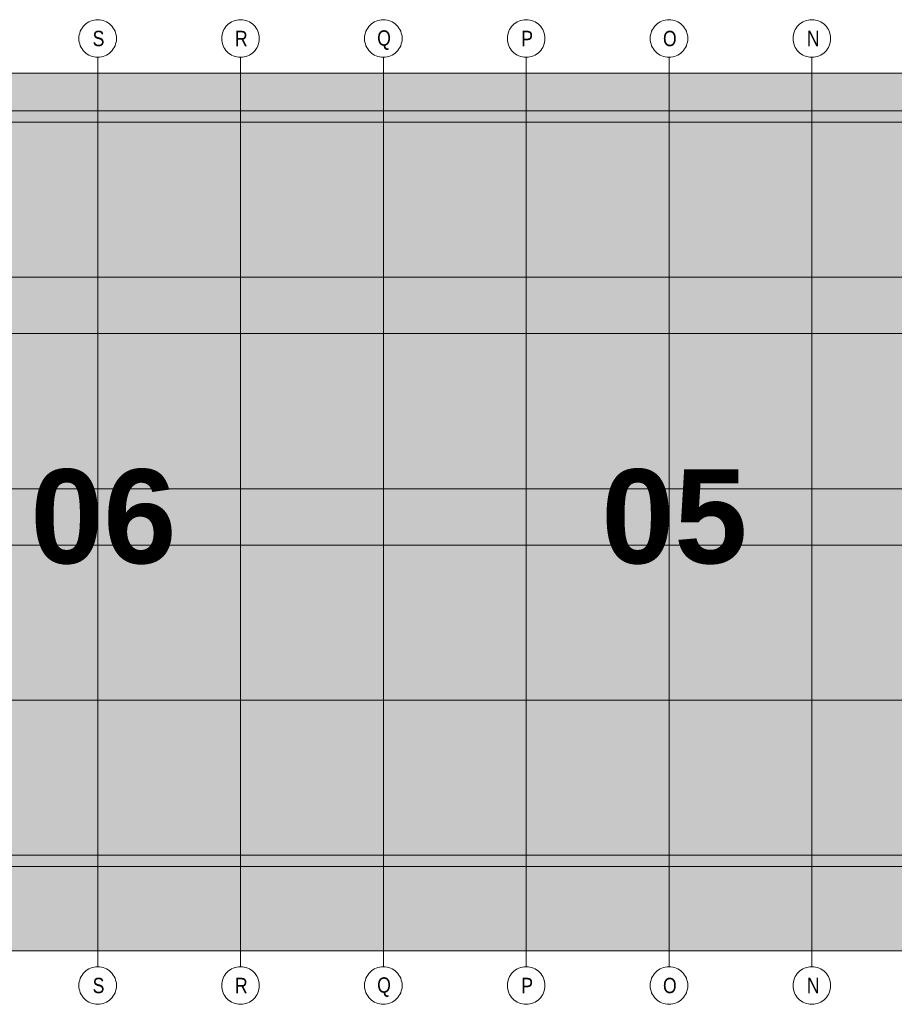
# Model space of a CAD drawing. Extents: x -420 to 300, y 62 to 1112.
# Tile 202 of 227: x 153 to 193, y 238 to 282. Entities that reach past the tile are written whole.
import ezdxf
from ezdxf.lldxf.tags import DXFTag

# ---------------------------------------------------------------- set-up
doc = ezdxf.new("R2010")
doc.units = 0
doc.layers.add('PK_LP', color=7, linetype='Continuous', lineweight=9)
doc.layers.add('PK_LP_Achsen', color=7, linetype='STRICHPUNKT2', lineweight=5)
for name, color, linetype, lineweight, true_color in [('PK_LP_T07', 6, 'Continuous', 9, 0xff00ff), ('PK_LP_T07_Rest', 9, 'Continuous', 9, 0x808080), ('PK_LP_Tennung', 9, 'Continuous', 18, 0x808080)]:
    doc.layers.add(name, color=color, linetype=linetype, lineweight=lineweight, true_color=true_color)
doc.styles.get("Standard").update_dxf_attribs({"font": 'ARIALN.TTF'})
tags = doc.linetypes.add('grob', pattern=[14, 3, -8, 3]).pattern_tags.tags
tags[8:9] = [DXFTag(74, 4), DXFTag(75, 0), DXFTag(340, '0'), DXFTag(46, 0.0), DXFTag(50, 0.0), DXFTag(44, 0.0), DXFTag(45, 0.0)]
tags[6:7] = [DXFTag(74, 4), DXFTag(75, 0), DXFTag(340, '0'), DXFTag(46, 0.0), DXFTag(50, 0.0), DXFTag(44, 0.0), DXFTag(45, 0.0)]
tags[4:5] = [DXFTag(74, 4), DXFTag(75, 0), DXFTag(340, '0'), DXFTag(46, 0.0), DXFTag(50, 0.0), DXFTag(44, 0.0), DXFTag(45, 0.0)]
tags = doc.linetypes.add('STRICHPUNKT2', pattern=[12.7, 6.35, -3.175, 0, -3.175]).pattern_tags.tags
tags[10:11] = [DXFTag(74, 4), DXFTag(75, 0), DXFTag(340, '0'), DXFTag(46, 0.0), DXFTag(50, 0.0), DXFTag(44, 0.0), DXFTag(45, 0.0)]
tags[8:9] = [DXFTag(74, 4), DXFTag(75, 0), DXFTag(340, '0'), DXFTag(46, 0.0), DXFTag(50, 0.0), DXFTag(44, 0.0), DXFTag(45, 0.0)]
tags[6:7] = [DXFTag(74, 4), DXFTag(75, 0), DXFTag(340, '0'), DXFTag(46, 0.0), DXFTag(50, 0.0), DXFTag(44, 0.0), DXFTag(45, 0.0)]
tags[4:5] = [DXFTag(74, 4), DXFTag(75, 0), DXFTag(340, '0'), DXFTag(46, 0.0), DXFTag(50, 0.0), DXFTag(44, 0.0), DXFTag(45, 0.0)]

# ---------------------------------------------------------------- blocks, each defined once
blk = doc.blocks.new('Blockreferenz-A06CPUWDL0', base_point=(126.338, 237.591))
at = {"layer": 'PK_LP', "linetype": 'grob', "lineweight": 5, "ltscale": 0.13}
for p, q in [((143.888, 279.685), (169.728, 279.685)), ((169.728, 279.685), (195.568, 279.685)), ((169.728, 240.014), (169.728, 279.685)), ((169.728, 279.685), (169.728, 240.014)), ((169.728, 240.014), (143.888, 240.014)), ((195.568, 240.014), (169.728, 240.014))]:
    blk.add_line(p, q, dxfattribs=at)
at = {"layer": 'PK_LP', "linetype": 'ByBlock', "lineweight": 13, "ltscale": 0.13}
for p, q in [((209.085, 277.985), (144.395, 277.985)), ((143.38, 243.82), (196.075, 243.82))]:
    blk.add_line(p, q, dxfattribs=at)
at = {"layer": 'PK_LP_Achsen', "linetype": 'ByBlock', "ltscale": 0.13}
for p, q in [((156.101, 281.73), (156.151, 281.797)), ((156.151, 281.797), (156.207, 281.859)), ((156.207, 281.859), (156.268, 281.915)), ((156.268, 281.915), (156.335, 281.964)), ((156.335, 281.964), (156.407, 282.007)), ((156.407, 282.007), (156.482, 282.043)), ((156.482, 282.043), (156.561, 282.071)), ((156.561, 282.071), (156.642, 282.091)), ((156.642, 282.091), (156.724, 282.103)), ((156.724, 282.103), (156.808, 282.108)), ((156.808, 282.108), (156.891, 282.103)), ((156.891, 282.103), (156.974, 282.091)), ((156.974, 282.091), (157.054, 282.071)), ((157.054, 282.071), (157.133, 282.043)), ((157.133, 282.043), (157.208, 282.007)), ((157.208, 282.007), (157.28, 281.964)), ((157.28, 281.964), (157.347, 281.915)), ((157.347, 281.915), (157.409, 281.859)), ((157.409, 281.859), (157.465, 281.797)), ((157.465, 281.797), (157.514, 281.73)), ((162.561, 281.73), (162.611, 281.797)), ((162.611, 281.797), (162.667, 281.859)), ((162.667, 281.859), (162.728, 281.915)), ((162.728, 281.915), (162.795, 281.964)), ((162.795, 281.964), (162.867, 282.007)), ((162.867, 282.007), (162.942, 282.043)), ((162.942, 282.043), (163.021, 282.071)), ((163.021, 282.071), (163.102, 282.091)), ((163.102, 282.091), (163.184, 282.103)), ((163.184, 282.103), (163.268, 282.108)), ((163.268, 282.108), (163.351, 282.103)), ((163.351, 282.103), (163.434, 282.091)), ((163.434, 282.091), (163.514, 282.071)), ((163.514, 282.071), (163.593, 282.043)), ((163.593, 282.043), (163.668, 282.007)), ((163.668, 282.007), (163.74, 281.964)), ((163.74, 281.964), (163.807, 281.915)), ((163.807, 281.915), (163.869, 281.859)), ((163.869, 281.859), (163.925, 281.797)), ((163.925, 281.797), (163.974, 281.73)), ((169.021, 281.73), (169.071, 281.797)), ((169.071, 281.797), (169.127, 281.859)), ((169.127, 281.859), (169.188, 281.915)), ((169.188, 281.915), (169.255, 281.964)), ((169.255, 281.964), (169.327, 282.007)), ((169.327, 282.007), (169.402, 282.043)), ((169.402, 282.043), (169.481, 282.071)), ((169.481, 282.071), (169.562, 282.091)), ((169.562, 282.091), (169.644, 282.103)), ((169.644, 282.103), (169.728, 282.108)), ((169.728, 282.108), (169.811, 282.103)), ((169.811, 282.103), (169.894, 282.091)), ((169.894, 282.091), (169.974, 282.071)), ((169.974, 282.071), (170.053, 282.043)), ((170.053, 282.043), (170.128, 282.007)), ((170.128, 282.007), (170.2, 281.964)), ((170.2, 281.964), (170.267, 281.915)), ((170.267, 281.915), (170.329, 281.859)), ((170.329, 281.859), (170.385, 281.797)), ((170.385, 281.797), (170.434, 281.73)), ((175.481, 281.73), (175.531, 281.797)), ((175.531, 281.797), (175.587, 281.859)), ((175.587, 281.859), (175.648, 281.915)), ((175.648, 281.915), (175.715, 281.964)), ((175.715, 281.964), (175.787, 282.007)), ((175.787, 282.007), (175.862, 282.043)), ((175.862, 282.043), (175.941, 282.071)), ((175.941, 282.071), (176.022, 282.091)), ((176.022, 282.091), (176.104, 282.103)), ((176.104, 282.103), (176.188, 282.108)), ((176.188, 282.108), (176.271, 282.103)), ((176.271, 282.103), (176.354, 282.091)), ((176.354, 282.091), (176.434, 282.071)), ((176.434, 282.071), (176.513, 282.043)), ((176.513, 282.043), (176.588, 282.007)), ((176.588, 282.007), (176.66, 281.964)), ((176.66, 281.964), (176.727, 281.915)), ((176.727, 281.915), (176.789, 281.859)), ((176.789, 281.859), (176.845, 281.797)), ((176.845, 281.797), (176.894, 281.73)), ((181.941, 281.73), (181.991, 281.797)), ((181.991, 281.797), (182.047, 281.859)), ((182.047, 281.859), (182.108, 281.915)), ((182.108, 281.915), (182.175, 281.964)), ((182.175, 281.964), (182.247, 282.007)), ((182.247, 282.007), (182.322, 282.043)), ((182.322, 282.043), (182.401, 282.071)), ((182.401, 282.071), (182.482, 282.091)), ((182.482, 282.091), (182.564, 282.103)), ((182.564, 282.103), (182.648, 282.108)), ((182.648, 282.108), (182.731, 282.103)), ((182.731, 282.103), (182.814, 282.091)), ((182.814, 282.091), (182.894, 282.071)), ((182.894, 282.071), (182.973, 282.043)), ((182.973, 282.043), (183.048, 282.007)), ((183.048, 282.007), (183.12, 281.964)), ((183.12, 281.964), (183.187, 281.915)), ((183.187, 281.915), (183.249, 281.859)), ((183.249, 281.859), (183.305, 281.797)), ((183.305, 281.797), (183.354, 281.73)), ((188.401, 281.73), (188.451, 281.797)), ((188.451, 281.797), (188.507, 281.859)), ((188.507, 281.859), (188.568, 281.915)), ((188.568, 281.915), (188.635, 281.964)), ((188.635, 281.964), (188.707, 282.007)), ((188.707, 282.007), (188.782, 282.043)), ((188.782, 282.043), (188.861, 282.071)), ((188.861, 282.071), (188.942, 282.091)), ((188.942, 282.091), (189.024, 282.103)), ((189.024, 282.103), (189.108, 282.108)), ((189.108, 282.108), (189.191, 282.103)), ((189.191, 282.103), (189.274, 282.091)), ((189.274, 282.091), (189.354, 282.071)), ((189.354, 282.071), (189.433, 282.043)), ((189.433, 282.043), (189.508, 282.007)), ((189.508, 282.007), (189.58, 281.964)), ((189.58, 281.964), (189.647, 281.915)), ((189.647, 281.915), (189.709, 281.859)), ((189.709, 281.859), (189.765, 281.797)), ((189.765, 281.797), (189.814, 281.73)), ((155.962, 281.341), (155.974, 281.423)), ((155.974, 281.423), (155.994, 281.504)), ((155.994, 281.504), (156.022, 281.583)), ((156.022, 281.583), (156.058, 281.658)), ((156.058, 281.658), (156.101, 281.73)), ((157.514, 281.73), (157.557, 281.658)), ((157.557, 281.658), (157.593, 281.583)), ((157.593, 281.583), (157.621, 281.504)), ((157.621, 281.504), (157.641, 281.423)), ((157.641, 281.423), (157.654, 281.341)), ((162.422, 281.341), (162.434, 281.423)), ((162.434, 281.423), (162.454, 281.504)), ((162.454, 281.504), (162.482, 281.583)), ((162.482, 281.583), (162.518, 281.658)), ((162.518, 281.658), (162.561, 281.73)), ((163.974, 281.73), (164.017, 281.658)), ((164.017, 281.658), (164.053, 281.583)), ((164.053, 281.583), (164.081, 281.504)), ((164.081, 281.504), (164.101, 281.423)), ((164.101, 281.423), (164.114, 281.341)), ((168.882, 281.341), (168.894, 281.423)), ((168.894, 281.423), (168.914, 281.504)), ((168.914, 281.504), (168.942, 281.583)), ((168.942, 281.583), (168.978, 281.658)), ((168.978, 281.658), (169.021, 281.73)), ((170.434, 281.73), (170.477, 281.658)), ((170.477, 281.658), (170.513, 281.583)), ((170.513, 281.583), (170.541, 281.504)), ((170.541, 281.504), (170.561, 281.423)), ((170.561, 281.423), (170.574, 281.341)), ((175.342, 281.341), (175.354, 281.423)), ((175.354, 281.423), (175.374, 281.504)), ((175.374, 281.504), (175.402, 281.583)), ((175.402, 281.583), (175.438, 281.658)), ((175.438, 281.658), (175.481, 281.73)), ((176.894, 281.73), (176.937, 281.658)), ((176.937, 281.658), (176.973, 281.583)), ((176.973, 281.583), (177.001, 281.504)), ((177.001, 281.504), (177.021, 281.423)), ((177.021, 281.423), (177.034, 281.341)), ((181.802, 281.341), (181.814, 281.423)), ((181.814, 281.423), (181.834, 281.504)), ((181.834, 281.504), (181.862, 281.583)), ((181.862, 281.583), (181.898, 281.658)), ((181.898, 281.658), (181.941, 281.73)), ((183.354, 281.73), (183.397, 281.658)), ((183.397, 281.658), (183.433, 281.583)), ((183.433, 281.583), (183.461, 281.504)), ((183.461, 281.504), (183.481, 281.423)), ((183.481, 281.423), (183.494, 281.341)), ((188.262, 281.341), (188.274, 281.423)), ((188.274, 281.423), (188.294, 281.504)), ((188.294, 281.504), (188.322, 281.583)), ((188.322, 281.583), (188.358, 281.658)), ((188.358, 281.658), (188.401, 281.73)), ((189.814, 281.73), (189.857, 281.658)), ((189.857, 281.658), (189.893, 281.583)), ((189.893, 281.583), (189.921, 281.504)), ((189.921, 281.504), (189.941, 281.423)), ((189.941, 281.423), (189.954, 281.341)), ((155.958, 281.258), (155.962, 281.341)), ((155.962, 281.174), (155.958, 281.258)), ((155.974, 281.092), (155.962, 281.174)), ((155.994, 281.011), (155.974, 281.092)), ((156.022, 280.932), (155.994, 281.011)), ((156.058, 280.857), (156.022, 280.932)), ((157.593, 280.932), (157.557, 280.857)), ((157.621, 281.011), (157.593, 280.932)), ((157.641, 281.092), (157.621, 281.011)), ((157.654, 281.174), (157.641, 281.092)), ((157.654, 281.341), (157.658, 281.258)), ((157.658, 281.258), (157.654, 281.174)), ((162.418, 281.258), (162.422, 281.341)), ((162.422, 281.174), (162.418, 281.258)), ((162.434, 281.092), (162.422, 281.174)), ((162.454, 281.011), (162.434, 281.092)), ((162.482, 280.932), (162.454, 281.011)), ((162.518, 280.857), (162.482, 280.932)), ((164.053, 280.932), (164.017, 280.857)), ((164.081, 281.011), (164.053, 280.932)), ((164.101, 281.092), (164.081, 281.011)), ((164.114, 281.174), (164.101, 281.092)), ((164.114, 281.341), (164.118, 281.258)), ((164.118, 281.258), (164.114, 281.174)), ((168.878, 281.258), (168.882, 281.341)), ((168.882, 281.174), (168.878, 281.258)), ((168.894, 281.092), (168.882, 281.174)), ((168.914, 281.011), (168.894, 281.092)), ((168.942, 280.932), (168.914, 281.011)), ((168.978, 280.857), (168.942, 280.932)), ((170.513, 280.932), (170.477, 280.857)), ((170.541, 281.011), (170.513, 280.932)), ((170.561, 281.092), (170.541, 281.011)), ((170.574, 281.174), (170.561, 281.092)), ((170.574, 281.341), (170.578, 281.258)), ((170.578, 281.258), (170.574, 281.174)), ((175.338, 281.258), (175.342, 281.341)), ((175.342, 281.174), (175.338, 281.258)), ((175.354, 281.092), (175.342, 281.174)), ((175.374, 281.011), (175.354, 281.092)), ((175.402, 280.932), (175.374, 281.011)), ((175.438, 280.857), (175.402, 280.932)), ((176.973, 280.932), (176.937, 280.857)), ((177.001, 281.011), (176.973, 280.932)), ((177.021, 281.092), (177.001, 281.011)), ((177.034, 281.174), (177.021, 281.092)), ((177.034, 281.341), (177.038, 281.258)), ((177.038, 281.258), (177.034, 281.174)), ((181.798, 281.258), (181.802, 281.341)), ((181.802, 281.174), (181.798, 281.258)), ((181.814, 281.092), (181.802, 281.174)), ((181.834, 281.011), (181.814, 281.092)), ((181.862, 280.932), (181.834, 281.011)), ((181.898, 280.857), (181.862, 280.932)), ((183.433, 280.932), (183.397, 280.857)), ((183.461, 281.011), (183.433, 280.932)), ((183.481, 281.092), (183.461, 281.011)), ((183.494, 281.174), (183.481, 281.092)), ((183.494, 281.341), (183.498, 281.258)), ((183.498, 281.258), (183.494, 281.174)), ((188.258, 281.258), (188.262, 281.341)), ((188.262, 281.174), (188.258, 281.258)), ((188.274, 281.092), (188.262, 281.174)), ((188.294, 281.011), (188.274, 281.092)), ((188.322, 280.932), (188.294, 281.011)), ((188.358, 280.857), (188.322, 280.932)), ((189.893, 280.932), (189.857, 280.857)), ((189.921, 281.011), (189.893, 280.932)), ((189.941, 281.092), (189.921, 281.011)), ((189.954, 281.174), (189.941, 281.092)), ((189.954, 281.341), (189.958, 281.258)), ((189.958, 281.258), (189.954, 281.174)), ((156.101, 280.785), (156.058, 280.857)), ((156.151, 280.718), (156.101, 280.785)), ((156.207, 280.656), (156.151, 280.718)), ((156.268, 280.6), (156.207, 280.656)), ((156.335, 280.551), (156.268, 280.6)), ((156.407, 280.508), (156.335, 280.551)), ((156.482, 280.472), (156.407, 280.508)), ((156.561, 280.444), (156.482, 280.472)), ((157.133, 280.472), (157.054, 280.444)), ((157.208, 280.508), (157.133, 280.472)), ((157.28, 280.551), (157.208, 280.508)), ((157.347, 280.6), (157.28, 280.551)), ((157.409, 280.656), (157.347, 280.6)), ((157.465, 280.718), (157.409, 280.656)), ((157.514, 280.785), (157.465, 280.718)), ((157.557, 280.857), (157.514, 280.785)), ((162.561, 280.785), (162.518, 280.857)), ((162.611, 280.718), (162.561, 280.785)), ((162.667, 280.656), (162.611, 280.718)), ((162.728, 280.6), (162.667, 280.656)), ((162.795, 280.551), (162.728, 280.6)), ((162.867, 280.508), (162.795, 280.551)), ((162.942, 280.472), (162.867, 280.508)), ((163.021, 280.444), (162.942, 280.472)), ((163.593, 280.472), (163.514, 280.444)), ((163.668, 280.508), (163.593, 280.472)), ((163.74, 280.551), (163.668, 280.508)), ((163.807, 280.6), (163.74, 280.551)), ((163.869, 280.656), (163.807, 280.6)), ((163.925, 280.718), (163.869, 280.656)), ((163.974, 280.785), (163.925, 280.718)), ((164.017, 280.857), (163.974, 280.785)), ((169.021, 280.785), (168.978, 280.857)), ((169.071, 280.718), (169.021, 280.785)), ((169.127, 280.656), (169.071, 280.718)), ((169.188, 280.6), (169.127, 280.656)), ((169.255, 280.551), (169.188, 280.6)), ((169.327, 280.508), (169.255, 280.551)), ((169.402, 280.472), (169.327, 280.508)), ((169.481, 280.444), (169.402, 280.472)), ((170.053, 280.472), (169.974, 280.444)), ((170.128, 280.508), (170.053, 280.472)), ((170.2, 280.551), (170.128, 280.508)), ((170.267, 280.6), (170.2, 280.551)), ((170.329, 280.656), (170.267, 280.6)), ((170.385, 280.718), (170.329, 280.656)), ((170.434, 280.785), (170.385, 280.718)), ((170.477, 280.857), (170.434, 280.785)), ((175.481, 280.785), (175.438, 280.857)), ((175.531, 280.718), (175.481, 280.785)), ((175.587, 280.656), (175.531, 280.718)), ((175.648, 280.6), (175.587, 280.656)), ((175.715, 280.551), (175.648, 280.6)), ((175.787, 280.508), (175.715, 280.551)), ((175.862, 280.472), (175.787, 280.508)), ((175.941, 280.444), (175.862, 280.472)), ((176.513, 280.472), (176.434, 280.444)), ((176.588, 280.508), (176.513, 280.472)), ((176.66, 280.551), (176.588, 280.508)), ((176.727, 280.6), (176.66, 280.551)), ((176.789, 280.656), (176.727, 280.6)), ((176.845, 280.718), (176.789, 280.656)), ((176.894, 280.785), (176.845, 280.718)), ((176.937, 280.857), (176.894, 280.785)), ((181.941, 280.785), (181.898, 280.857)), ((181.991, 280.718), (181.941, 280.785)), ((182.047, 280.656), (181.991, 280.718)), ((182.108, 280.6), (182.047, 280.656)), ((182.175, 280.551), (182.108, 280.6)), ((182.247, 280.508), (182.175, 280.551)), ((182.322, 280.472), (182.247, 280.508)), ((182.401, 280.444), (182.322, 280.472)), ((182.973, 280.472), (182.894, 280.444)), ((183.048, 280.508), (182.973, 280.472)), ((183.12, 280.551), (183.048, 280.508)), ((183.187, 280.6), (183.12, 280.551)), ((183.249, 280.656), (183.187, 280.6)), ((183.305, 280.718), (183.249, 280.656)), ((183.354, 280.785), (183.305, 280.718)), ((183.397, 280.857), (183.354, 280.785)), ((188.401, 280.785), (188.358, 280.857)), ((188.451, 280.718), (188.401, 280.785)), ((188.507, 280.656), (188.451, 280.718)), ((188.568, 280.6), (188.507, 280.656)), ((188.635, 280.551), (188.568, 280.6)), ((188.707, 280.508), (188.635, 280.551)), ((188.782, 280.472), (188.707, 280.508)), ((188.861, 280.444), (188.782, 280.472)), ((189.433, 280.472), (189.354, 280.444)), ((189.508, 280.508), (189.433, 280.472)), ((189.58, 280.551), (189.508, 280.508)), ((189.647, 280.6), (189.58, 280.551)), ((189.709, 280.656), (189.647, 280.6)), ((189.765, 280.718), (189.709, 280.656)), ((189.814, 280.785), (189.765, 280.718)), ((189.857, 280.857), (189.814, 280.785)), ((156.642, 280.424), (156.561, 280.444)), ((156.724, 280.412), (156.642, 280.424)), ((156.808, 280.408), (156.724, 280.412)), ((156.891, 280.412), (156.808, 280.408)), ((156.974, 280.424), (156.891, 280.412)), ((157.054, 280.444), (156.974, 280.424)), ((163.102, 280.424), (163.021, 280.444)), ((163.184, 280.412), (163.102, 280.424)), ((163.268, 280.408), (163.184, 280.412)), ((163.351, 280.412), (163.268, 280.408)), ((163.434, 280.424), (163.351, 280.412)), ((163.514, 280.444), (163.434, 280.424)), ((169.562, 280.424), (169.481, 280.444)), ((169.644, 280.412), (169.562, 280.424)), ((169.728, 280.408), (169.644, 280.412)), ((169.811, 280.412), (169.728, 280.408)), ((169.894, 280.424), (169.811, 280.412)), ((169.974, 280.444), (169.894, 280.424)), ((176.022, 280.424), (175.941, 280.444)), ((176.104, 280.412), (176.022, 280.424)), ((176.188, 280.408), (176.104, 280.412)), ((176.271, 280.412), (176.188, 280.408)), ((176.354, 280.424), (176.271, 280.412)), ((176.434, 280.444), (176.354, 280.424)), ((182.482, 280.424), (182.401, 280.444)), ((182.564, 280.412), (182.482, 280.424)), ((182.648, 280.408), (182.564, 280.412)), ((182.731, 280.412), (182.648, 280.408)), ((182.814, 280.424), (182.731, 280.412)), ((182.894, 280.444), (182.814, 280.424)), ((188.942, 280.424), (188.861, 280.444)), ((189.024, 280.412), (188.942, 280.424)), ((189.108, 280.408), (189.024, 280.412)), ((189.191, 280.412), (189.108, 280.408)), ((189.274, 280.424), (189.191, 280.412)), ((189.354, 280.444), (189.274, 280.424)), ((156.207, 239.042), (156.268, 239.098)), ((156.268, 239.098), (156.335, 239.148)), ((156.335, 239.148), (156.407, 239.191)), ((156.407, 239.191), (156.482, 239.227)), ((156.482, 239.227), (156.561, 239.255)), ((156.561, 239.255), (156.642, 239.275)), ((156.642, 239.275), (156.724, 239.287)), ((156.724, 239.287), (156.808, 239.291)), ((156.808, 239.291), (156.891, 239.287)), ((156.891, 239.287), (156.974, 239.275)), ((156.974, 239.275), (157.054, 239.255)), ((157.054, 239.255), (157.133, 239.227)), ((157.133, 239.227), (157.208, 239.191)), ((157.208, 239.191), (157.28, 239.148)), ((157.28, 239.148), (157.347, 239.098)), ((157.347, 239.098), (157.409, 239.042)), ((162.667, 239.042), (162.728, 239.098)), ((162.728, 239.098), (162.795, 239.148)), ((162.795, 239.148), (162.867, 239.191)), ((162.867, 239.191), (162.942, 239.227)), ((162.942, 239.227), (163.021, 239.255)), ((163.021, 239.255), (163.102, 239.275)), ((163.102, 239.275), (163.184, 239.287)), ((163.184, 239.287), (163.268, 239.291)), ((163.268, 239.291), (163.351, 239.287)), ((163.351, 239.287), (163.434, 239.275)), ((163.434, 239.275), (163.514, 239.255)), ((163.514, 239.255), (163.593, 239.227)), ((163.593, 239.227), (163.668, 239.191)), ((163.668, 239.191), (163.74, 239.148)), ((163.74, 239.148), (163.807, 239.098)), ((163.807, 239.098), (163.869, 239.042)), ((169.127, 239.042), (169.188, 239.098)), ((169.188, 239.098), (169.255, 239.148)), ((169.255, 239.148), (169.327, 239.191)), ((169.327, 239.191), (169.402, 239.227)), ((169.402, 239.227), (169.481, 239.255)), ((169.481, 239.255), (169.562, 239.275)), ((169.562, 239.275), (169.644, 239.287)), ((169.644, 239.287), (169.728, 239.291)), ((169.728, 239.291), (169.811, 239.287)), ((169.811, 239.287), (169.894, 239.275)), ((169.894, 239.275), (169.974, 239.255)), ((169.974, 239.255), (170.053, 239.227)), ((170.053, 239.227), (170.128, 239.191)), ((170.128, 239.191), (170.2, 239.148)), ((170.2, 239.148), (170.267, 239.098)), ((170.267, 239.098), (170.329, 239.042)), ((175.587, 239.042), (175.648, 239.098)), ((175.648, 239.098), (175.715, 239.148)), ((175.715, 239.148), (175.787, 239.191)), ((175.787, 239.191), (175.862, 239.227)), ((175.862, 239.227), (175.941, 239.255)), ((175.941, 239.255), (176.022, 239.275)), ((176.022, 239.275), (176.104, 239.287)), ((176.104, 239.287), (176.188, 239.291)), ((176.188, 239.291), (176.271, 239.287)), ((176.271, 239.287), (176.354, 239.275)), ((176.354, 239.275), (176.434, 239.255)), ((176.434, 239.255), (176.513, 239.227)), ((176.513, 239.227), (176.588, 239.191)), ((176.588, 239.191), (176.66, 239.148)), ((176.66, 239.148), (176.727, 239.098)), ((176.727, 239.098), (176.789, 239.042)), ((182.047, 239.042), (182.108, 239.098)), ((182.108, 239.098), (182.175, 239.148)), ((182.175, 239.148), (182.247, 239.191)), ((182.247, 239.191), (182.322, 239.227)), ((182.322, 239.227), (182.401, 239.255)), ((182.401, 239.255), (182.482, 239.275)), ((182.482, 239.275), (182.564, 239.287)), ((182.564, 239.287), (182.648, 239.291)), ((182.648, 239.291), (182.731, 239.287)), ((182.731, 239.287), (182.814, 239.275)), ((182.814, 239.275), (182.894, 239.255)), ((182.894, 239.255), (182.973, 239.227)), ((182.973, 239.227), (183.048, 239.191)), ((183.048, 239.191), (183.12, 239.148)), ((183.12, 239.148), (183.187, 239.098)), ((183.187, 239.098), (183.249, 239.042)), ((188.507, 239.042), (188.568, 239.098)), ((188.568, 239.098), (188.635, 239.148)), ((188.635, 239.148), (188.707, 239.191)), ((188.707, 239.191), (188.782, 239.227)), ((188.782, 239.227), (188.861, 239.255)), ((188.861, 239.255), (188.942, 239.275)), ((188.942, 239.275), (189.024, 239.287)), ((189.024, 239.287), (189.108, 239.291)), ((189.108, 239.291), (189.191, 239.287)), ((189.191, 239.287), (189.274, 239.275)), ((189.274, 239.275), (189.354, 239.255)), ((189.354, 239.255), (189.433, 239.227)), ((189.433, 239.227), (189.508, 239.191)), ((189.508, 239.191), (189.58, 239.148)), ((189.58, 239.148), (189.647, 239.098)), ((189.647, 239.098), (189.709, 239.042)), ((155.962, 238.525), (155.974, 238.607)), ((155.974, 238.607), (155.994, 238.688)), ((155.994, 238.688), (156.022, 238.767)), ((156.022, 238.767), (156.058, 238.842)), ((156.058, 238.842), (156.101, 238.914)), ((156.101, 238.914), (156.151, 238.981)), ((156.151, 238.981), (156.207, 239.042)), ((157.409, 239.042), (157.465, 238.981)), ((157.465, 238.981), (157.514, 238.914)), ((157.514, 238.914), (157.557, 238.842)), ((157.557, 238.842), (157.593, 238.767)), ((157.593, 238.767), (157.621, 238.688)), ((157.621, 238.688), (157.641, 238.607)), ((157.641, 238.607), (157.654, 238.525)), ((162.422, 238.525), (162.434, 238.607)), ((162.434, 238.607), (162.454, 238.688)), ((162.454, 238.688), (162.482, 238.767)), ((162.482, 238.767), (162.518, 238.842)), ((162.518, 238.842), (162.561, 238.914)), ((162.561, 238.914), (162.611, 238.981)), ((162.611, 238.981), (162.667, 239.042)), ((163.869, 239.042), (163.925, 238.981)), ((163.925, 238.981), (163.974, 238.914)), ((163.974, 238.914), (164.017, 238.842)), ((164.017, 238.842), (164.053, 238.767)), ((164.053, 238.767), (164.081, 238.688)), ((164.081, 238.688), (164.101, 238.607)), ((164.101, 238.607), (164.114, 238.525)), ((168.882, 238.525), (168.894, 238.607)), ((168.894, 238.607), (168.914, 238.688)), ((168.914, 238.688), (168.942, 238.767)), ((168.942, 238.767), (168.978, 238.842)), ((168.978, 238.842), (169.021, 238.914)), ((169.021, 238.914), (169.071, 238.981)), ((169.071, 238.981), (169.127, 239.042)), ((170.329, 239.042), (170.385, 238.981)), ((170.385, 238.981), (170.434, 238.914)), ((170.434, 238.914), (170.477, 238.842)), ((170.477, 238.842), (170.513, 238.767)), ((170.513, 238.767), (170.541, 238.688)), ((170.541, 238.688), (170.561, 238.607)), ((170.561, 238.607), (170.574, 238.525)), ((175.342, 238.525), (175.354, 238.607)), ((175.354, 238.607), (175.374, 238.688)), ((175.374, 238.688), (175.402, 238.767)), ((175.402, 238.767), (175.438, 238.842)), ((175.438, 238.842), (175.481, 238.914)), ((175.481, 238.914), (175.531, 238.981)), ((175.531, 238.981), (175.587, 239.042)), ((176.789, 239.042), (176.845, 238.981)), ((176.845, 238.981), (176.894, 238.914)), ((176.894, 238.914), (176.937, 238.842)), ((176.937, 238.842), (176.973, 238.767)), ((176.973, 238.767), (177.001, 238.688)), ((177.001, 238.688), (177.021, 238.607)), ((177.021, 238.607), (177.034, 238.525)), ((181.802, 238.525), (181.814, 238.607)), ((181.814, 238.607), (181.834, 238.688)), ((181.834, 238.688), (181.862, 238.767)), ((181.862, 238.767), (181.898, 238.842)), ((181.898, 238.842), (181.941, 238.914)), ((181.941, 238.914), (181.991, 238.981)), ((181.991, 238.981), (182.047, 239.042)), ((183.249, 239.042), (183.305, 238.981)), ((183.305, 238.981), (183.354, 238.914)), ((183.354, 238.914), (183.397, 238.842)), ((183.397, 238.842), (183.433, 238.767)), ((183.433, 238.767), (183.461, 238.688)), ((183.461, 238.688), (183.481, 238.607)), ((183.481, 238.607), (183.494, 238.525)), ((188.262, 238.525), (188.274, 238.607)), ((188.274, 238.607), (188.294, 238.688)), ((188.294, 238.688), (188.322, 238.767)), ((188.322, 238.767), (188.358, 238.842)), ((188.358, 238.842), (188.401, 238.914)), ((188.401, 238.914), (188.451, 238.981)), ((188.451, 238.981), (188.507, 239.042)), ((189.709, 239.042), (189.765, 238.981)), ((189.765, 238.981), (189.814, 238.914)), ((189.814, 238.914), (189.857, 238.842)), ((189.857, 238.842), (189.893, 238.767)), ((189.893, 238.767), (189.921, 238.688)), ((189.921, 238.688), (189.941, 238.607)), ((189.941, 238.607), (189.954, 238.525)), ((155.958, 238.441), (155.962, 238.525)), ((155.962, 238.358), (155.958, 238.441)), ((155.974, 238.275), (155.962, 238.358)), ((155.994, 238.195), (155.974, 238.275)), ((156.022, 238.116), (155.994, 238.195)), ((157.621, 238.195), (157.593, 238.116)), ((157.641, 238.275), (157.621, 238.195)), ((157.654, 238.358), (157.641, 238.275)), ((157.654, 238.525), (157.658, 238.441)), ((157.658, 238.441), (157.654, 238.358)), ((162.418, 238.441), (162.422, 238.525)), ((162.422, 238.358), (162.418, 238.441)), ((162.434, 238.275), (162.422, 238.358)), ((162.454, 238.195), (162.434, 238.275)), ((162.482, 238.116), (162.454, 238.195)), ((164.081, 238.195), (164.053, 238.116)), ((164.101, 238.275), (164.081, 238.195)), ((164.114, 238.358), (164.101, 238.275)), ((164.114, 238.525), (164.118, 238.441)), ((164.118, 238.441), (164.114, 238.358)), ((168.878, 238.441), (168.882, 238.525)), ((168.882, 238.358), (168.878, 238.441)), ((168.894, 238.275), (168.882, 238.358)), ((168.914, 238.195), (168.894, 238.275)), ((168.942, 238.116), (168.914, 238.195)), ((170.541, 238.195), (170.513, 238.116)), ((170.561, 238.275), (170.541, 238.195)), ((170.574, 238.358), (170.561, 238.275)), ((170.574, 238.525), (170.578, 238.441)), ((170.578, 238.441), (170.574, 238.358)), ((175.338, 238.441), (175.342, 238.525)), ((175.342, 238.358), (175.338, 238.441)), ((175.354, 238.275), (175.342, 238.358)), ((175.374, 238.195), (175.354, 238.275)), ((175.402, 238.116), (175.374, 238.195)), ((177.001, 238.195), (176.973, 238.116)), ((177.021, 238.275), (177.001, 238.195)), ((177.034, 238.358), (177.021, 238.275)), ((177.034, 238.525), (177.038, 238.441)), ((177.038, 238.441), (177.034, 238.358)), ((181.798, 238.441), (181.802, 238.525)), ((181.802, 238.358), (181.798, 238.441)), ((181.814, 238.275), (181.802, 238.358)), ((181.834, 238.195), (181.814, 238.275)), ((181.862, 238.116), (181.834, 238.195)), ((183.461, 238.195), (183.433, 238.116)), ((183.481, 238.275), (183.461, 238.195)), ((183.494, 238.358), (183.481, 238.275)), ((183.494, 238.525), (183.498, 238.441)), ((183.498, 238.441), (183.494, 238.358)), ((188.258, 238.441), (188.262, 238.525)), ((188.262, 238.358), (188.258, 238.441)), ((188.274, 238.275), (188.262, 238.358)), ((188.294, 238.195), (188.274, 238.275)), ((188.322, 238.116), (188.294, 238.195)), ((189.921, 238.195), (189.893, 238.116)), ((189.941, 238.275), (189.921, 238.195)), ((189.954, 238.358), (189.941, 238.275)), ((189.954, 238.525), (189.958, 238.441)), ((189.958, 238.441), (189.954, 238.358)), ((156.058, 238.041), (156.022, 238.116)), ((156.101, 237.969), (156.058, 238.041)), ((156.151, 237.902), (156.101, 237.969)), ((156.207, 237.84), (156.151, 237.902)), ((156.268, 237.784), (156.207, 237.84)), ((156.335, 237.735), (156.268, 237.784)), ((156.407, 237.692), (156.335, 237.735)), ((157.28, 237.735), (157.208, 237.692)), ((157.347, 237.784), (157.28, 237.735)), ((157.409, 237.84), (157.347, 237.784)), ((157.465, 237.902), (157.409, 237.84)), ((157.514, 237.969), (157.465, 237.902)), ((157.557, 238.041), (157.514, 237.969)), ((157.593, 238.116), (157.557, 238.041)), ((162.518, 238.041), (162.482, 238.116)), ((162.561, 237.969), (162.518, 238.041)), ((162.611, 237.902), (162.561, 237.969)), ((162.667, 237.84), (162.611, 237.902)), ((162.728, 237.784), (162.667, 237.84)), ((162.795, 237.735), (162.728, 237.784)), ((162.867, 237.692), (162.795, 237.735)), ((163.74, 237.735), (163.668, 237.692)), ((163.807, 237.784), (163.74, 237.735)), ((163.869, 237.84), (163.807, 237.784)), ((163.925, 237.902), (163.869, 237.84)), ((163.974, 237.969), (163.925, 237.902)), ((164.017, 238.041), (163.974, 237.969)), ((164.053, 238.116), (164.017, 238.041)), ((168.978, 238.041), (168.942, 238.116)), ((169.021, 237.969), (168.978, 238.041)), ((169.071, 237.902), (169.021, 237.969)), ((169.127, 237.84), (169.071, 237.902)), ((169.188, 237.784), (169.127, 237.84)), ((169.255, 237.735), (169.188, 237.784)), ((169.327, 237.692), (169.255, 237.735)), ((170.2, 237.735), (170.128, 237.692)), ((170.267, 237.784), (170.2, 237.735)), ((170.329, 237.84), (170.267, 237.784)), ((170.385, 237.902), (170.329, 237.84)), ((170.434, 237.969), (170.385, 237.902)), ((170.477, 238.041), (170.434, 237.969)), ((170.513, 238.116), (170.477, 238.041)), ((175.438, 238.041), (175.402, 238.116)), ((175.481, 237.969), (175.438, 238.041)), ((175.531, 237.902), (175.481, 237.969)), ((175.587, 237.84), (175.531, 237.902)), ((175.648, 237.784), (175.587, 237.84)), ((175.715, 237.735), (175.648, 237.784)), ((175.787, 237.692), (175.715, 237.735)), ((176.66, 237.735), (176.588, 237.692)), ((176.727, 237.784), (176.66, 237.735)), ((176.789, 237.84), (176.727, 237.784)), ((176.845, 237.902), (176.789, 237.84)), ((176.894, 237.969), (176.845, 237.902)), ((176.937, 238.041), (176.894, 237.969)), ((176.973, 238.116), (176.937, 238.041)), ((181.898, 238.041), (181.862, 238.116)), ((181.941, 237.969), (181.898, 238.041)), ((181.991, 237.902), (181.941, 237.969)), ((182.047, 237.84), (181.991, 237.902)), ((182.108, 237.784), (182.047, 237.84)), ((182.175, 237.735), (182.108, 237.784)), ((182.247, 237.692), (182.175, 237.735)), ((183.12, 237.735), (183.048, 237.692)), ((183.187, 237.784), (183.12, 237.735)), ((183.249, 237.84), (183.187, 237.784)), ((183.305, 237.902), (183.249, 237.84)), ((183.354, 237.969), (183.305, 237.902)), ((183.397, 238.041), (183.354, 237.969)), ((183.433, 238.116), (183.397, 238.041)), ((188.358, 238.041), (188.322, 238.116)), ((188.401, 237.969), (188.358, 238.041)), ((188.451, 237.902), (188.401, 237.969)), ((188.507, 237.84), (188.451, 237.902)), ((188.568, 237.784), (188.507, 237.84)), ((188.635, 237.735), (188.568, 237.784)), ((188.707, 237.692), (188.635, 237.735)), ((189.58, 237.735), (189.508, 237.692)), ((189.647, 237.784), (189.58, 237.735)), ((189.709, 237.84), (189.647, 237.784)), ((189.765, 237.902), (189.709, 237.84)), ((189.814, 237.969), (189.765, 237.902)), ((189.857, 238.041), (189.814, 237.969)), ((189.893, 238.116), (189.857, 238.041)), ((156.482, 237.656), (156.407, 237.692)), ((156.561, 237.628), (156.482, 237.656)), ((156.642, 237.608), (156.561, 237.628)), ((156.724, 237.595), (156.642, 237.608)), ((156.808, 237.591), (156.724, 237.595)), ((156.891, 237.595), (156.808, 237.591)), ((156.974, 237.608), (156.891, 237.595)), ((157.054, 237.628), (156.974, 237.608)), ((157.133, 237.656), (157.054, 237.628)), ((157.208, 237.692), (157.133, 237.656)), ((162.942, 237.656), (162.867, 237.692)), ((163.021, 237.628), (162.942, 237.656)), ((163.102, 237.608), (163.021, 237.628)), ((163.184, 237.595), (163.102, 237.608)), ((163.268, 237.591), (163.184, 237.595)), ((163.351, 237.595), (163.268, 237.591)), ((163.434, 237.608), (163.351, 237.595)), ((163.514, 237.628), (163.434, 237.608)), ((163.593, 237.656), (163.514, 237.628)), ((163.668, 237.692), (163.593, 237.656)), ((169.402, 237.656), (169.327, 237.692)), ((169.481, 237.628), (169.402, 237.656)), ((169.562, 237.608), (169.481, 237.628)), ((169.644, 237.595), (169.562, 237.608)), ((169.728, 237.591), (169.644, 237.595)), ((169.811, 237.595), (169.728, 237.591)), ((169.894, 237.608), (169.811, 237.595)), ((169.974, 237.628), (169.894, 237.608)), ((170.053, 237.656), (169.974, 237.628)), ((170.128, 237.692), (170.053, 237.656)), ((175.862, 237.656), (175.787, 237.692)), ((175.941, 237.628), (175.862, 237.656)), ((176.022, 237.608), (175.941, 237.628)), ((176.104, 237.595), (176.022, 237.608)), ((176.188, 237.591), (176.104, 237.595)), ((176.271, 237.595), (176.188, 237.591)), ((176.354, 237.608), (176.271, 237.595)), ((176.434, 237.628), (176.354, 237.608)), ((176.513, 237.656), (176.434, 237.628)), ((176.588, 237.692), (176.513, 237.656)), ((182.322, 237.656), (182.247, 237.692)), ((182.401, 237.628), (182.322, 237.656)), ((182.482, 237.608), (182.401, 237.628)), ((182.564, 237.595), (182.482, 237.608)), ((182.648, 237.591), (182.564, 237.595)), ((182.731, 237.595), (182.648, 237.591)), ((182.814, 237.608), (182.731, 237.595)), ((182.894, 237.628), (182.814, 237.608)), ((182.973, 237.656), (182.894, 237.628)), ((183.048, 237.692), (182.973, 237.656)), ((188.782, 237.656), (188.707, 237.692)), ((188.861, 237.628), (188.782, 237.656)), ((188.942, 237.608), (188.861, 237.628)), ((189.024, 237.595), (188.942, 237.608)), ((189.108, 237.591), (189.024, 237.595)), ((189.191, 237.595), (189.108, 237.591)), ((189.274, 237.608), (189.191, 237.595)), ((189.354, 237.628), (189.274, 237.608)), ((189.433, 237.656), (189.354, 237.628)), ((189.508, 237.692), (189.433, 237.656))]:
    blk.add_line(p, q, dxfattribs=at)
at = {"layer": 'PK_LP_Achsen', "linetype": 'STRICHPUNKT2', "ltscale": 0.13}
for p, q in [((156.808, 280.408), (156.808, 239.291)), ((163.268, 280.408), (163.268, 239.291)), ((169.728, 280.408), (169.728, 239.291)), ((176.188, 280.408), (176.188, 239.291)), ((182.648, 280.408), (182.648, 239.291)), ((189.108, 280.408), (189.108, 239.291)), ((128.038, 277.478), (282.648, 277.478)), ((128.038, 270.465), (282.648, 270.465)), ((128.038, 267.915), (282.648, 267.915)), ((128.038, 260.903), (282.648, 260.903)), ((128.038, 258.353), (282.648, 258.353)), ((128.038, 251.34), (282.648, 251.34)), ((128.038, 244.328), (282.648, 244.328))]:
    blk.add_line(p, q, dxfattribs=at)
at = {"layer": 'PK_LP_T07_Rest', "linetype": 'ByBlock', "lineweight": -2, "ltscale": 0.13}
for points in [[(143.888, 240.014), (143.888, 279.685), (169.728, 240.014), (169.728, 279.685)], [(169.728, 240.014), (169.728, 279.685), (195.568, 240.014), (195.568, 279.685)]]:
    blk.add_solid(points, dxfattribs=at)
at = {"layer": 'PK_LP_Tennung', "linetype": 'ByBlock', "ltscale": 0.18}
blk.add_line((169.728, 240.014), (169.728, 279.685), dxfattribs=at)
at = {"layer": 'PK_LP', "linetype": 'ByBlock', "lineweight": 25, "ltscale": 0.25, "char_height": 4.25, "attachment_point": 1}
for s, insert in [('{\\fArial|b1|i0;06}', (153.765, 261.778)), ('{\\fArial|b1|i0;05}', (179.588, 261.778))]:
    blk.add_mtext(s, dxfattribs=dict(at, insert=insert))
at = {"layer": 'PK_LP_Achsen', "linetype": 'ByBlock', "ltscale": 0.13, "char_height": 0.69538, "attachment_point": 1}
for s, insert in [('{\\fArial Narrow;S}', (156.581, 281.605)), ('{\\fArial Narrow;R}', (163.016, 281.605)), ('{\\fArial Narrow;Q}', (169.449, 281.627)), ('{\\fArial Narrow;P}', (175.97, 281.605)), ('{\\fArial Narrow;O}', (182.375, 281.605)), ('{\\fArial Narrow;N}', (188.884, 281.605)), ('{\\fArial Narrow;S}', (156.581, 238.789)), ('{\\fArial Narrow;R}', (163.016, 238.789)), ('{\\fArial Narrow;Q}', (169.449, 238.811)), ('{\\fArial Narrow;P}', (175.97, 238.789)), ('{\\fArial Narrow;O}', (182.375, 238.789)), ('{\\fArial Narrow;N}', (188.884, 238.789))]:
    blk.add_mtext(s, dxfattribs=dict(at, insert=insert))

msp = doc.modelspace()

# ---------------------------------------------------------------- block references
at = {"layer": 'PK_LP_T07', "ltscale": 0.13}
msp.add_blockref('Blockreferenz-A06CPUWDL0', (126.338, 237.591), dxfattribs=at)

doc.saveas('drawing.dxf')
